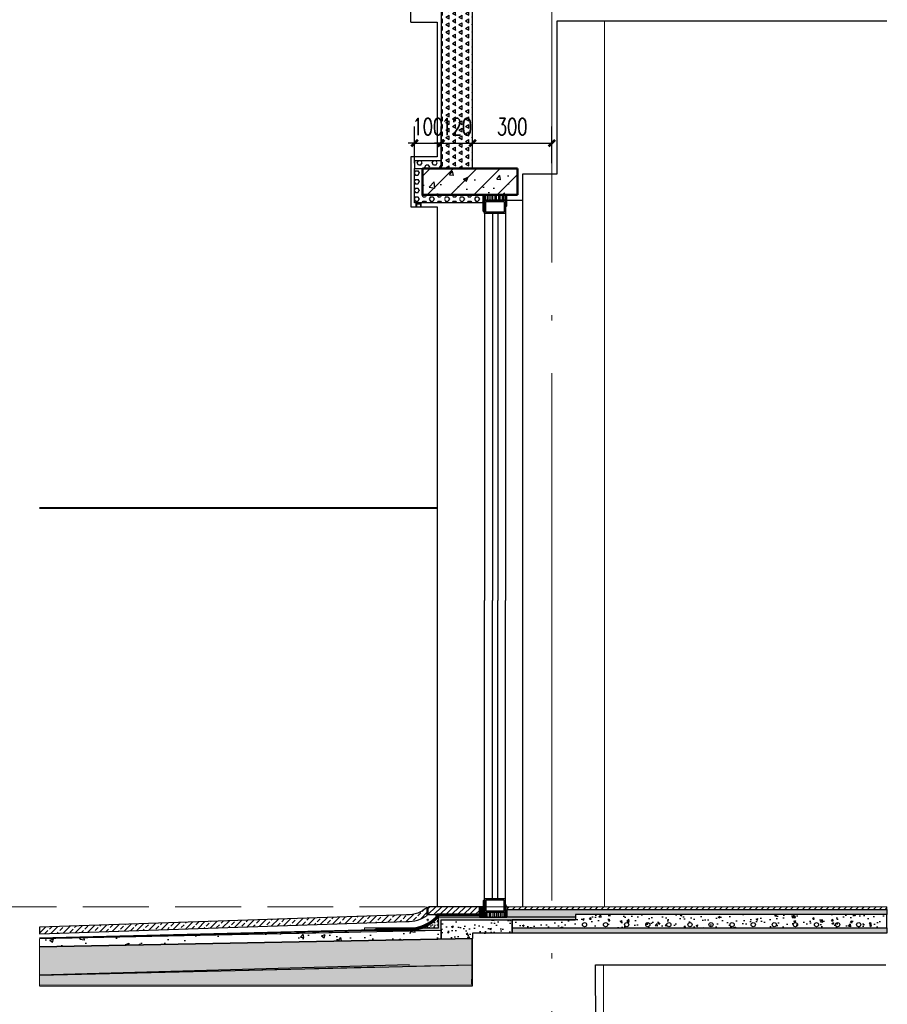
# Model space of a CAD drawing. Extents: x 447288 to 563800, y -194684 to 241749.
# Tile 3 of 91: x 468149 to 471440, y -189482 to -185747. Entities that reach past the tile are written whole.
import ezdxf

# ---------------------------------------------------------------- set-up
doc = ezdxf.new("R2010")
doc.units = 0
doc.header["$LTSCALE"] = 1000
for name, pattern in [('35$0$DASH', [0.35, 0.25, -0.1]), ('DASH', [0.35, 0.25, -0.1]), ('DOTE', [2.42, 2, -0.2, 0.02, -0.2])]:
    doc.linetypes.add(name, pattern=pattern)
doc.layers.get('0').update_dxf_attribs({"lineweight": 20})
for name, color, linetype in [('35$0$A-detl-FINISH', 1, 'Continuous'), ('35$0$A-detl-MEDM', 50, 'Continuous'), ('35$0$A-detl-XH', 8, 'Continuous'), ('35$0$PUB_HATCH', 8, 'Continuous'), ('35$0$保温层', 2, 'Continuous'), ('8$0$PUB_HATCH', 8, 'Continuous'), ('A-ELEV-LIN1', 40, 'Continuous'), ('A-ELEV-THIN', 7, 'Continuous'), ('A-ELEV-WIN1', 135, 'Continuous'), ('A-FACE', 7, 'Continuous'), ('A-OVER', 7, 'Continuous'), ('A-WATER-LAYER', 7, 'Continuous'), ('fill', 252, 'Continuous'), ('PUB_DIM', 3, 'Continuous'), ('PUB_HATCH', 8, 'Continuous'), ('SURFACE', 6, 'Continuous'), ('详图填充-细石混凝土、混凝土', 8, 'Continuous'), ('详图现充-水泥砂浆', 8, 'Continuous')]:
    doc.layers.add(name, color=color, linetype=linetype)
doc.layers.add('A-ASIS', color=115, linetype='DASH', lineweight=0, plot=False)
for name, color, linetype, lineweight in [('DOTE', 10, 'DOTE', 9), ('WALL', 9, 'Continuous', 50), ('详图填充-防水层', 126, 'Continuous', 200), ('防水', 124, 'Continuous', 0)]:
    doc.layers.add(name, color=color, linetype=linetype, lineweight=lineweight)
doc.styles.add('_TCH_DIM_T3', font='SIMPLEX', dxfattribs={"width": 0.705882, "bigfont": 'GBCBIG'})
doc.dimstyles.new('_TCH_ARCH&&25', dxfattribs={"dimtxt": 63.75, "dimasz": 25, "dimexe": 62.5, "dimexo": 75, "dimgap": 30.625, "dimtad": 1, "dimdec": 0, "dimzin": 0, "dimdsep": 46, "dimtxsty": '_TCH_DIM_T3', "dimblk": 'ARCHTICK', "dimcen": 0.09, "dimclrt": 7, "dimazin": 2, "dimtfac": 1, "dimtdec": 0, "dimtix": 1, "dimtmove": 2, "dimatfit": 3, "dimfxl": 25, "dimtolj": 1, "dimtzin": 0, "dimarcsym": 0})

# ---------------------------------------------------------------- blocks, each defined once
blk = doc.blocks.new('*U246')
at = {"layer": 'PUB_HATCH'}
h = blk.add_hatch(dxfattribs=at)
h.set_pattern_fill('HEX', color=256, scale=10, style=0)
h.set_pattern_definition([(0, (-753416.274, 93899.307), (0, 16.49778), [9.525, -19.05]), (120, (-753416.274, 93899.307), (-14.2874966, -8.24889), [9.525, -19.05]), (60, (-753406.749, 93899.307), (-14.2874966, 8.24889), [9.525, -19.05])])
h.paths.add_polyline_path([(-30, 30), (-30, -100), (0, -100), (0, 0), (230, 0), (230, 30)])
at = {"layer": 'SURFACE'}
blk.add_lwpolyline([(-30, 30), (-30, -100), (0, -100), (0, 0), (230, 0), (230, 30)], close=True, dxfattribs=at)
blk = doc.blocks.new('HesiBlk_20210815100903313')
at = {"layer": 'A-FACE'}
blk.add_hatch(color=251, dxfattribs=at).paths.add_polyline_path([(20, 0), (0, 0), (0, -15), (3, -15), (3, -3), (17, -3), (17, -15), (20, -15)])
at = {"layer": 'A-ASIS'}
blk.add_lwpolyline([(0, -15), (-20, -15)], dxfattribs=at)
at = {"layer": 'A-FACE'}
blk.add_lwpolyline([(20, 0), (0, 0), (0, -15), (3, -15), (3, -3), (17, -3), (17, -15), (20, -15)], close=True, dxfattribs=at)
blk = doc.blocks.new('*U224')
at = {"layer": 'fill'}
h = blk.add_hatch(dxfattribs=at)
h.set_pattern_fill('TRIANG', color=256, scale=10, angle=90, style=0)
h.set_pattern_definition([(150, (0, 5158.207), (-24.74667, -14.2875), [14.2875, -14.2875]), (210, (0, 5158.207), (-3e-06, -28.575), [14.2875, -14.2875]), (90, (-12.373, 5151.064), (-24.74667, 14.2875), [14.2875, -14.2875])])
h.paths.add_polyline_path([(-20, 2929.1), (100, 2929.1), (100, 2329.1), (-20, 2329.1)])
at = {"layer": 'SURFACE'}
blk.add_lwpolyline([(-20, 2929.1), (100, 2929.1), (100, 2329.1), (-20, 2329.1)], close=True, dxfattribs=at)
blk = doc.blocks.new('*U225')
at = {"layer": 'PUB_HATCH'}
h = blk.add_hatch(dxfattribs=at)
h.set_pattern_fill('HEX', color=256, scale=10, style=0)
h.set_pattern_definition([(0, (-753576.277, 93999.307), (0, 16.49778), [9.525, -19.05]), (120, (-753576.277, 93999.307), (-14.2874966, -8.24889), [9.525, -19.05]), (60, (-753566.752, 93999.307), (-14.2874966, 8.24889), [9.525, -19.05])])
h.paths.add_polyline_path([(-30, 30), (-30, 0), (0, 0), (0, 0), (70, 0), (70, 30)])
at = {"layer": 'SURFACE'}
blk.add_lwpolyline([(-30, 30), (-30, 0), (0, 0), (0, 0), (70, 0), (70, 30)], close=True, dxfattribs=at)
blk = doc.blocks.new('A$C5B8A4F07')
at = {"layer": 'A-OVER'}
for p, q in [((3.5, -3), (3.5, -17)), ((10.5, -17), (10.5, -3)), ((17.5, -3), (17.5, -17)), ((24.5, -17), (24.5, -3)), ((31.5, -3), (31.5, -17)), ((38.5, -17), (38.5, -3)), ((45.5, -3), (45.5, -17)), ((52.5, -17), (52.5, -3)), ((59.5, -3), (59.5, -17)), ((66.5, -17), (66.5, -3)), ((73.5, -3), (73.5, -17))]:
    blk.add_line(p, q, dxfattribs=at)
for centre, major_axis, start_param, end_param in [((77, -3), (-3.5, 0), 3.682692, 6.283185), ((0, -17), (-3.5, 0), 1.570796, 3.141593), ((7, -3), (-3.5, 0), 3.141593, 6.283185), ((14, -17), (3.5, 0), 3.141593, 4.712389), ((14, -17), (-3.5, 0), 1.570796, 3.141593), ((21, -3), (-3.5, 0), 3.141593, 6.283185), ((28, -17), (3.5, 0), 3.141593, 4.712389), ((28, -17), (-3.5, 0), 1.570796, 3.141593), ((35, -3), (-3.5, 0), 3.141593, 6.283185), ((42, -17), (3.5, 0), 3.141593, 4.712389), ((42, -17), (-3.5, 0), 1.570796, 3.141593), ((49, -3), (-3.5, 0), 3.141593, 6.283185), ((56, -17), (3.5, 0), 3.141593, 4.712389), ((56, -17), (-3.5, 0), 1.570796, 3.141593), ((63, -3), (-3.5, 0), 3.141593, 6.283185), ((70, -17), (3.5, 0), 3.141593, 4.712389), ((70, -17), (-3.5, 0), 1.570796, 3.141593)]:
    blk.add_ellipse(centre, major_axis=major_axis, ratio=0.857143, start_param=start_param, end_param=end_param, dxfattribs=at)
blk = doc.blocks.new('A$C768061CF')
at = {"layer": '防水'}
h = blk.add_hatch(color=256, dxfattribs=at)
edge = h.paths.add_edge_path()
edge.add_line((5, 0), (5, 70))
edge.add_arc((-4.7, 70.4), 9.7, 298.9305, 357.7503, ccw=False)
edge.add_line((0, 61.9), (0, 0))
edge.add_line((0, 0), (5, 0))
h = blk.add_hatch(color=256, dxfattribs=at)
edge = h.paths.add_edge_path()
edge.add_line((85, 0), (85, 49.4))
edge.add_arc((94.7, 49.8), 9.7, 182.2497, 241.0695)
edge.add_line((90, 41.3), (90, 0))
edge.add_line((90, 0), (85, 0))
at = {"layer": 'A-ELEV-WIN1'}
for points in [[(5, 20), (85, 20), (85, 70), (5, 70)], [(5, 20), (85, 20), (85, 70), (5, 70)], [(10, 25), (80, 25), (80, 65), (10, 65)]]:
    blk.add_lwpolyline(points, close=True, dxfattribs=at)
at = {"layer": 'A-OVER'}
for points in [[(5, 0), (5, 70, -0.262438), (0, 61.9), (0, 0)], [(85, 0), (85, 49.4, 0.262438), (90, 41.3), (90, 0)]]:
    blk.add_lwpolyline(points, format="xyb", close=True, dxfattribs=at)
at = {"layer": 'PUB_HATCH'}
blk.add_line((85, 20), (85, 0), dxfattribs=at)
at = {"layer": 'A-OVER'}
blk.add_blockref('A$C5B8A4F07', (5, 20), dxfattribs=at)
blk = doc.blocks.new('20190314.1218365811')
blk.add_lwpolyline([(-45, 0), (45, 0)])
at = {"layer": 'A-ELEV-WIN1'}
for p, q in [((-40, 70), (-40, 1201.5)), ((-10, 70), (-10, 1201.5)), ((10, 70), (10, 1201.5)), ((40, 70), (40, 1201.5))]:
    blk.add_line(p, q, dxfattribs=at)
at = {"layer": 'A-OVER'}
blk.add_blockref('A$C768061CF', (-45, 0), dxfattribs=at)
blk = doc.blocks.new('_ArchTick')
at = {"color": 0, "linetype": 'ByBlock', "const_width": 0.4}
blk.add_lwpolyline([(-0.5, -0.5), (0.5, 0.5)], dxfattribs=at)
blk = doc.blocks.new('*D243')
at = {"layer": 'Defpoints', "color": 0, "transparency": 16777216}
for p in [(469747.6, -186215.1), (469647.6, -186365.8), (469747.6, -186365.8)]:
    blk.add_point(p, dxfattribs=at)
at = {"layer": 'PUB_DIM', "color": 0, "lineweight": -2, "transparency": 16777216}
for p, q in [((469647.6, -186290.8), (469647.6, -186152.6)), ((469747.6, -186290.8), (469747.6, -186152.6)), ((469647.6, -186215.1), (469622.6, -186215.1)), ((469647.6, -186215.1), (469747.6, -186215.1)), ((469747.6, -186215.1), (469772.6, -186215.1))]:
    blk.add_line(p, q, dxfattribs=at)
at = {"layer": 'PUB_DIM', "color": 0, "lineweight": -2, "transparency": 16777216, "xscale": 25, "yscale": 25, "zscale": 25}
blk.add_blockref('_ArchTick', (469647.6, -186215.1), dxfattribs=at)
at = {"layer": 'PUB_DIM', "color": 0, "lineweight": -2, "transparency": 16777216, "xscale": 25, "yscale": 25, "zscale": 25, "rotation": 180}
blk.add_blockref('_ArchTick', (469747.6, -186215.1), dxfattribs=at)
at = {"layer": 'PUB_DIM', "color": 7, "transparency": 16777216, "insert": (469697.6, -186152.6), "char_height": 63.75, "attachment_point": 5, "style": '_TCH_DIM_T3'}
blk.add_mtext('\\A1;100', dxfattribs=at)
blk = doc.blocks.new('*D244')
at = {"layer": 'Defpoints', "color": 0, "transparency": 16777216}
for p in [(469867.6, -186215.1), (469747.6, -186365.8), (469867.6, -186365.8)]:
    blk.add_point(p, dxfattribs=at)
at = {"layer": 'PUB_DIM', "color": 0, "lineweight": -2, "transparency": 16777216}
for p, q in [((469747.6, -186290.8), (469747.6, -186152.6)), ((469867.6, -186290.8), (469867.6, -186152.6)), ((469747.6, -186215.1), (469722.6, -186215.1)), ((469747.6, -186215.1), (469867.6, -186215.1)), ((469867.6, -186215.1), (469892.6, -186215.1))]:
    blk.add_line(p, q, dxfattribs=at)
at = {"layer": 'PUB_DIM', "color": 0, "lineweight": -2, "transparency": 16777216, "xscale": 25, "yscale": 25, "zscale": 25}
blk.add_blockref('_ArchTick', (469747.6, -186215.1), dxfattribs=at)
at = {"layer": 'PUB_DIM', "color": 0, "lineweight": -2, "transparency": 16777216, "xscale": 25, "yscale": 25, "zscale": 25, "rotation": 180}
blk.add_blockref('_ArchTick', (469867.6, -186215.1), dxfattribs=at)
at = {"layer": 'PUB_DIM', "color": 7, "transparency": 16777216, "insert": (469807.6, -186152.6), "char_height": 63.75, "attachment_point": 5, "style": '_TCH_DIM_T3'}
blk.add_mtext('\\A1;120', dxfattribs=at)
blk = doc.blocks.new('*D245')
at = {"layer": 'Defpoints', "color": 0, "transparency": 16777216}
for p in [(470167.6, -186215.1), (469867.6, -186365.8), (470167.6, -186365.8)]:
    blk.add_point(p, dxfattribs=at)
at = {"layer": 'PUB_DIM', "color": 0, "lineweight": -2, "transparency": 16777216}
for p, q in [((469867.6, -186290.8), (469867.6, -186152.6)), ((470167.6, -186290.8), (470167.6, -186152.6)), ((469867.6, -186215.1), (470167.6, -186215.1))]:
    blk.add_line(p, q, dxfattribs=at)
at = {"layer": 'PUB_DIM', "color": 0, "lineweight": -2, "transparency": 16777216, "xscale": 25, "yscale": 25, "zscale": 25, "rotation": 180}
blk.add_blockref('_ArchTick', (469867.6, -186215.1), dxfattribs=at)
at = {"layer": 'PUB_DIM', "color": 0, "lineweight": -2, "transparency": 16777216, "xscale": 25, "yscale": 25, "zscale": 25}
blk.add_blockref('_ArchTick', (470167.6, -186215.1), dxfattribs=at)
at = {"layer": 'PUB_DIM', "color": 7, "transparency": 16777216, "insert": (470017.6, -186152.6), "char_height": 63.75, "attachment_point": 5, "style": '_TCH_DIM_T3'}
blk.add_mtext('\\A1;300', dxfattribs=at)

msp = doc.modelspace()

# ---------------------------------------------------------------- hatches: boundary and pattern name
h = msp.add_hatch()
h.set_pattern_fill('ANSI33', color=253, scale=10)
h.set_pattern_definition([(45, (-182643.805, -209172.21), (-22.4506403, 22.4506403), []), (45, (-182621.354, -209172.21), (-22.4506403, 22.4506403), [15.875, -7.9375])])
edge = h.paths.add_edge_path()
edge.add_arc((469622.7, -189040.6), 127, 267.3589, 305.063)
edge.add_line((469695.6, -189144.5), (469695.6, -189118.5))
edge.add_line((469695.6, -189118.5), (469695.6, -189111.9))
edge.add_arc((469622.7, -189040.6), 102, 266.8316, 315.6691, ccw=False)
edge.add_line((469617.1, -189142.4), (468224.4, -189189.6))
edge.add_line((468224.4, -189189.6), (468224.4, -189214.6))
edge.add_line((468224.4, -189214.6), (469616.9, -189167.4))
at = {"layer": '35$0$A-detl-XH', "linetype": 'Continuous'}
h = msp.add_hatch(dxfattribs=at)
h.set_pattern_fill('AR-SAND', color=256, scale=10, style=0)
h.set_pattern_definition([(37.5, (418620.023, -223764.949), (-0.8000156, 24.470662), [0, -19.304, 0, -21.59, 0, -20.6375]), (7.5, (418620.023, -223764.95), (22.476164, 35.841255), [0, -10.414, 0, -17.399, 0, -6.6675]), (327.5, (418604.402, -223764.949), (39.5496185, 0.071859), [0, -6.35, 0, -22.86, 0, -29.845]), (317.5, (418604.402, -223764.95), (38.177823, 11.146466), [0, -3.175, 0, -14.986, 0, -17.145])])
h.paths.add_polyline_path([(469997.6, -189151.8), (469997.6, -189121.8), (471439, -189121.8), (471439, -189141.8), (470257.6, -189141.8), (470257.6, -189151.8)])
h = msp.add_hatch(dxfattribs=at)
h.set_pattern_fill('AR-SAND', color=256, scale=2, style=0)
h.set_pattern_definition([(37.5, (425730.19, -195486.6586), (-0.16000313, 4.89413237), [0, -3.8608, 0, -4.318, 0, -4.1275]), (7.5, (425730.19, -195486.6586), (4.4952328, 7.168251), [0, -2.0828, 0, -3.4798, 0, -1.3335]), (327.5, (425727.066, -195486.6586), (7.9099237, 0.01437185), [0, -1.27, 0, -4.572, 0, -5.969]), (317.5, (425727.066, -195486.6586), (7.6355645, 2.2292932), [0, -0.635, 0, -2.9972, 0, -3.429])])
h.paths.add_polyline_path([(469737.6, -189191.4), (469737.6, -189151.7), (470257.6, -189151.8), (470257.6, -189161.8), (469747.6, -189161.8), (469747.6, -189201.5), (469457.6, -189201.4), (469457.6, -189191.3)])
h = msp.add_hatch(dxfattribs=at)
h.set_pattern_fill('混凝土', color=256, scale=10, style=0)
h.set_pattern_definition([(50, (418620.023, -223784.94), (71.72602, -6.275213), [7.5, -82.5]), (355, (418620.02, -223784.94), (-13.87513, 75.21921), [6, -66]), (100.4514, (418626, -223785.464), (57.85094, 68.943954), [6.37402, -70.11421]), (46.1842, (418620.02, -223764.94), (106.7241, -16.5519), [11.25, -123.75]), (96.6356, (418628.92, -223766.32), (93.46627, 97.41179), [9.56103, -105.1713]), (351.1842, (418620.02, -223764.94), (93.4662, 97.41186), [9, -99]), (21, (418630.023, -223769.94), (59.690705, -40.26189), [7.5, -82.5]), (326, (418630.02, -223769.94), (24.33153, 72.515005), [6, -66]), (71.4514, (418635, -223773.296), (84.02226, 32.25305), [6.37402, -70.11421]), (37.5, (418620.023, -223784.94), (1.215986, 33.289385), [0, -65.2, 0, -67, 0, -66.25]), (7.5, (418620.023, -223784.94), (26.306954, 39.441171), [0, -38.2, 0, -63.7, 0, -25.25]), (327.5, (418597.723, -223784.94), (53.382244, -2.255487), [0, -25, 0, -78, 0, -103.5]), (317.5, (418587.723, -223784.94), (58.318617, 10.010498), [0, -32.5, 0, -51.8, 0, -73.5])])
h.paths.add_polyline_path([(471439, -189141.8), (470257.6, -189141.8), (470257.6, -189151.8), (470257.6, -189151.8), (470257.6, -189161.8), (470017.6, -189161.8), (470017.6, -189191.8), (471439, -189191.8)])
at = {"layer": '35$0$PUB_HATCH'}
h = msp.add_hatch(dxfattribs=at)
h.set_pattern_fill('ANSI31', color=256, scale=10, style=0)
h.set_pattern_definition([(45, (425725.876, -195486.659), (-11.22532, 11.22532), [])])
h.paths.add_polyline_path([(469697.6, -189141.7), (469893.4, -189141.7), (469893.4, -189111.8), (469701.9, -189111.8), (469697.6, -189116.2)])
h = msp.add_hatch(dxfattribs=at)
h.set_pattern_fill('ANSI31', color=256, scale=10, style=0)
h.set_pattern_definition([(45, (469045.596, -189241.832), (-11.22532, 11.22532), [])])
h.paths.add_polyline_path([(471439, -189111.9), (469997.6, -189111.8), (469997.6, -189121.8), (471439, -189121.9)])
at = {"layer": '8$0$PUB_HATCH'}
h = msp.add_hatch(dxfattribs=at)
h.set_pattern_fill('隔热材料01', color=252, scale=50)
h.set_pattern_definition([(270, (138636.352, -421788.167), (25, -5e-15), [2.508875, -22.491125]), (270, (138617.623, -421788.167), (25, -5e-15), [2.508875, -22.491125]), (90, (138630.38, -421805.132), (-25, 1e-15), [2.508875, -22.491125]), (90, (138623.596, -421805.132), (-25, 1e-15), [2.508875, -22.491125]), (180, (138639.494, -421809.15), (-3e-15, -25), [25.012125, 0.012125]), (135, (138632.515, -421807.895), (1e-15, 24.999937), [2.134, -33.221375]), (116.56505, (138656.006, -421806.386), (5.64e-05, 24.9999667), [1.4025, -54.49925]), (116.56505, (138631.006, -421806.386), (5.64e-05, 24.9999667), [1.4025, -54.49925]), (153.43495, (138660.024, -421809.15), (-5.64e-05, 24.9999667), [2.805, -53.09675]), (153.43495, (138635.024, -421809.15), (-5.64e-05, 24.9999667), [2.805, -53.09675]), (63.43495, (138655.379, -421802.623), (-5.64e-05, 24.9999667), [13.357, -42.54475]), (63.43495, (138630.379, -421802.623), (-5.64e-05, 24.9999667), [13.357, -42.54475]), (116.56505, (138661.352, -421788.167), (5.64e-05, 24.9999667), [1.4025, -54.49925]), (116.56505, (138636.352, -421788.167), (5.64e-05, 24.9999667), [1.4025, -54.49925]), (135, (138635.725, -421786.913), (1e-15, 24.999937), [2.134, -33.221375]), (153.43495, (138659.216, -421785.404), (-5.64e-05, 24.9999667), [2.805, -53.09675]), (153.43495, (138634.216, -421785.404), (-5.64e-05, 24.9999667), [2.805, -53.09675]), (45, (138618.25, -421786.913), (1e-15, 24.999937), [2.134, -33.221375]), (63.43495, (138642.623, -421788.167), (-5.64e-05, 24.9999667), [1.4025, -54.49925]), (63.43495, (138617.623, -421788.167), (-5.64e-05, 24.9999667), [1.4025, -54.49925]), (26.56505, (138644.76, -421785.404), (5.64e-05, 24.9999667), [2.805, -53.09675]), (26.56505, (138619.76, -421785.404), (5.64e-05, 24.9999667), [2.805, -53.09675]), (116.56505, (138648.596, -421802.623), (5.64e-05, 24.9999667), [13.357, -42.54475]), (116.56505, (138623.596, -421802.623), (5.64e-05, 24.9999667), [13.357, -42.54475]), (45, (138621.46, -421807.895), (1e-15, 24.999937), [2.134, -33.221375]), (63.43495, (138647.969, -421806.386), (-5.64e-05, 24.9999667), [1.4025, -54.49925]), (63.43495, (138622.969, -421806.386), (-5.64e-05, 24.9999667), [1.4025, -54.49925]), (26.56505, (138643.951, -421809.15), (5.64e-05, 24.9999667), [2.805, -53.09675]), (26.56505, (138618.951, -421809.15), (5.64e-05, 24.9999667), [2.805, -53.09675])])
h.paths.add_polyline_path([(470017.6, -189191.8), (471439, -189191.8), (471439, -189211.8), (470017.6, -189211.8)])
at = {"layer": 'A-ELEV-THIN'}
msp.add_hatch(color=253, dxfattribs=at).paths.add_polyline_path([(469907.6, -189111.8), (469893.4, -189111.8), (469893.4, -189151.8), (469907.6, -189151.8)])
at = {"layer": 'PUB_HATCH'}
h = msp.add_hatch(dxfattribs=at)
h.set_pattern_fill('钢筋混凝土', color=256, scale=25, style=0)
h.set_pattern_definition([(45, (0, 0), (-44.194174, 44.194174), []), (50, (0, 0), (179.315046, -15.688034), [18.75, -206.25]), (355, (0, 0), (-34.687833, 188.048033), [15, -165]), (100.4514, (14.94, -1.3), (144.627345, 172.359886), [15.93505, -175.28553]), (46.1842, (0, 50), (266.81026, -41.37975), [28.125, -309.375]), (96.6356, (22.23, 46.55), (233.66568, 243.52947), [23.90257, -262.92825]), (351.1842, (0, 50), (233.66549, 243.52965), [22.5, -247.5]), (21, (25, 37.5), (149.226763, -100.654723), [18.75, -206.25]), (326, (25, 37.5), (60.82883, 181.28751), [15, -165]), (71.4514, (37.44, 29.11), (210.05566, 80.632624), [15.93505, -175.28553]), (37.5, (0, 0), (3.039964, 83.2234635), [0, -163, 0, -167.5, 0, -165.625]), (7.5, (0, 0), (65.767384, 98.602928), [0, -95.5, 0, -159.25, 0, -63.125]), (327.5, (-55.75, 0), (133.455609, -5.638718), [0, -62.5, 0, -195, 0, -258.75]), (317.5, (-80.75, 0), (145.796542, 25.026246), [0, -81.25, 0, -129.5, 0, -183.75])])
h.paths.add_polyline_path([(469677.6, -186411.8), (470037.6, -186411.8), (470037.6, -186311.8), (469677.6, -186311.8)])
h = msp.add_hatch(dxfattribs=at)
h.set_pattern_fill('混凝土', color=256, scale=10)
h.set_pattern_definition([(50, (-182620.98, -209172.21), (71.726018, -6.2752135), [7.5, -82.5]), (355, (-182620.98, -209172.21), (-13.875133, 75.219213), [6, -66]), (100.4514, (-182615.005, -209172.734), (57.850938, 68.943954), [6.374019, -70.114211]), (46.1842, (-182620.98, -209152.21), (106.724105, -16.551901), [11.25, -123.75]), (96.6356, (-182612.09, -209153.59), (93.46627, 97.411787), [9.561029, -105.1713]), (351.1842, (-182620.98, -209152.21), (93.466195, 97.41186), [9, -99]), (21, (-182610.98, -209157.21), (59.690705, -40.261889), [7.5, -82.5]), (326, (-182610.98, -209157.21), (24.331533, 72.5150045), [6, -66]), (71.4514, (-182606.01, -209160.566), (84.022263, 32.25305), [6.374019, -70.114211]), (37.5, (-182620.982, -209172.21), (1.2159855, 33.2893854), [0, -65.2, 0, -67, 0, -66.25]), (7.5, (-182620.98, -209172.21), (26.3069537, 39.4411712), [0, -38.2, 0, -63.7, 0, -25.25]), (327.5, (-182643.282, -209172.21), (53.3822436, -2.2554872), [0, -25, 0, -78, 0, -103.5]), (317.5, (-182653.28, -209172.21), (58.318617, 10.0104982), [0, -32.5, 0, -51.8, 0, -73.5])])
h.paths.add_polyline_path([(469747.6, -189160.8), (470017.6, -189161.8), (470017.6, -189211.9), (469867.6, -189211.9), (469867.6, -189231.8), (469747.6, -189234.2)])
h = msp.add_hatch(dxfattribs=at)
h.set_pattern_fill('HONEY', color=256, scale=10, angle=90)
h.set_pattern_definition([(90, (469688.893, -189441.836), (-13.74815, 23.8125), [15.875, -31.75]), (210, (469688.893, -189441.836), (-13.74815, -23.8125), [15.875, -31.75]), (150, (469688.893, -189441.836), (-27.4963, 3e-06), [-31.75, 15.875])])
h.paths.add_polyline_path([(469867.6, -189231.8), (468224.4, -189263.8), (468224.4, -189371.8), (469867.6, -189331.8), (469867.6, -189261.9), (469867.6, -189261.9)])
h = msp.add_hatch(dxfattribs=at)
h.set_pattern_fill('焦渣矿渣', color=256, scale=10)
h.set_pattern_definition([(0, (469965.334, -189401.513), (20, 34.64), [4, -36]), (300, (469965.334, -189401.513), (39.9991, -0.0005), [4, -36]), (240, (469969.334, -189401.513), (19.9991, -34.6405), [4, -36]), (270, (469981.334, -189401.513), (40, -20), [6, -28.64]), (270, (469985.334, -189401.513), (40, -20), [6, -28.64]), (270, (469989.334, -189401.513), (40, -20), [6, -28.64])])
h.paths.add_polyline_path([(469867.6, -189331.8), (468224.4, -189371.8), (468224.4, -189411.9), (469867.6, -189411.9)])
at = {"layer": '详图填充-细石混凝土、混凝土'}
h = msp.add_hatch(dxfattribs=at)
h.set_pattern_fill('混凝土', color=256, scale=5)
h.set_pattern_definition([(50, (27306.573, -461447.018), (35.8630091, -3.1376067), [3.75, -41.25]), (355, (27306.573, -461447.02), (-6.9375667, 37.6096067), [3, -33]), (100.4514, (27309.562, -461447.28), (28.925469, 34.471977), [3.1870095, -35.0571056]), (46.1842, (27306.573, -461437.02), (53.3620524, -8.2759507), [5.625, -61.875]), (96.6356, (27311.02, -461437.71), (46.7331353, 48.7058935), [4.7805144, -52.58565]), (351.1842, (27306.573, -461437.02), (46.733097, 48.70593), [4.5, -49.5]), (21, (27311.573, -461439.518), (29.8453526, -20.1309445), [3.75, -41.25]), (326, (27311.573, -461439.52), (12.1657666, 36.2575023), [3, -33]), (71.4514, (27314.06, -461441.196), (42.0111314, 16.1265248), [3.1870095, -35.0571056]), (37.5, (27306.573, -461447.018), (0.60799277, 16.6446927), [0, -32.6, 0, -33.5, 0, -33.125]), (7.5, (27306.573, -461447.018), (13.1534769, 19.7205856), [0, -19.1, 0, -31.85, 0, -12.625]), (327.5, (27295.423, -461447.018), (26.6911218, -1.1277436), [0, -12.5, 0, -39, 0, -51.75]), (317.5, (27290.423, -461447.018), (29.1593085, 5.0052491), [0, -16.25, 0, -25.9, 0, -36.75])])
edge = h.paths.add_edge_path()
edge.add_line((469673.6, -189191.4), (469737.6, -189191.4))
edge.add_line((469737.6, -189191.4), (469737.6, -189151.7))
edge.add_arc((469640.6, -189066.8), 128.9, 284.806, 318.7698, ccw=False)
h = msp.add_hatch(dxfattribs=at)
h.set_pattern_fill('混凝土', color=256, scale=20)
h.set_pattern_definition([(50, (26527.9, -461171.34), (143.452037, -12.550427), [15, -165]), (355, (26527.9, -461171.34), (-27.750267, 150.438427), [12, -132]), (100.4514, (26539.85, -461172.39), (115.701876, 137.88791), [12.74804, -140.228422]), (46.1842, (26527.9, -461131.34), (213.44821, -33.1038), [22.5, -247.5]), (96.6356, (26545.69, -461134.1), (186.93254, 194.823574), [19.12206, -210.3426]), (351.1842, (26527.9, -461131.34), (186.93239, 194.82372), [18, -198]), (21, (26547.9, -461141.34), (119.38141, -80.523778), [15, -165]), (326, (26547.9, -461141.34), (48.663066, 145.03001), [12, -132]), (71.4514, (26557.85, -461148.05), (168.044526, 64.5061), [12.74804, -140.228422]), (37.5, (26527.9, -461171.34), (2.431971, 66.578771), [0, -130.4, 0, -134, 0, -132.5]), (7.5, (26527.9, -461171.34), (52.613907, 78.882342), [0, -76.4, 0, -127.4, 0, -50.5]), (327.5, (26483.3, -461171.34), (106.764487, -4.5109743), [0, -50, 0, -156, 0, -207]), (317.5, (26463.3, -461171.34), (116.637234, 20.020996), [0, -65, 0, -103.6, 0, -147])])
h.paths.add_polyline_path([(469747.6, -189201.5), (468224.4, -189233.5), (468224.4, -189263.8), (469747.6, -189234.2)])

# ---------------------------------------------------------------- linework, layer by layer
at = {"color": 0}
for p, q in [((470367.6, -189111.8), (470367.6, -185751.9)), ((470367.6, -193011.8), (470363.3, -189332.3))]:
    msp.add_line(p, q, dxfattribs=at)
msp.add_lwpolyline([(469907.6, -186411.8), (469997.6, -186411.8)])
for points in [[(471439, -189111.9), (469997.6, -189111.8), (469997.6, -189121.8), (471439, -189121.9)], [(469737.6, -189191.4), (469737.6, -189151.7), (470257.6, -189151.8), (470257.6, -189161.8), (469747.6, -189161.8), (469747.6, -189201.5), (469457.6, -189201.4), (469457.6, -189191.3)]]:
    msp.add_lwpolyline(points, close=True)
msp.add_point((469697.3, -189161.8))
at = {"layer": '35$0$A-detl-FINISH', "linetype": 'Continuous'}
msp.add_lwpolyline([(469997.6, -189151.8), (469997.6, -189121.8), (471439, -189121.8), (471439, -189141.8), (470257.6, -189141.8), (470257.6, -189151.8)], close=True, dxfattribs=at)
at = {"layer": '35$0$A-detl-FINISH', "linetype": '35$0$DASH', "ltscale": 0.3, "elevation": 0}
for points, const_width in [([(471439, -189210.5), (470017.6, -189210.5)], 3), ([(471439, -189191.8), (470117.6, -189191.8)], 0.5)]:
    msp.add_lwpolyline(points, dxfattribs=dict(at, const_width=const_width))
at = {"layer": '35$0$A-detl-FINISH', "linetype": 'Continuous'}
for centre in [(470291.9, -189179.8), (470371.9, -189179.8), (470451.9, -189179.8), (470531.9, -189179.8), (470611.9, -189179.8), (470691.9, -189179.8), (470771.9, -189179.8), (470851.9, -189179.8), (470931.9, -189179.8), (471011.9, -189179.8), (471091.9, -189179.8), (471171.9, -189179.8), (471251.9, -189179.8), (471331.9, -189179.8)]:
    msp.add_circle(centre, 8, dxfattribs=at)
at = {"layer": '35$0$A-detl-MEDM'}
msp.add_lwpolyline([(469697.6, -189141.7), (469893.4, -189141.7), (469893.4, -189111.8), (469701.9, -189111.8), (469697.6, -189116.2), (469697.6, -189141.7)], dxfattribs=at)
at = {"layer": '35$0$保温层', "elevation": 0}
msp.add_lwpolyline([(470017.6, -189191.8), (470017.6, -189161.8)], dxfattribs=at)
at = {"layer": 'A-ASIS'}
for points in [[(471439, -189111.8), (464267.7, -189111.8)], [(469692.6, -189161.8), (469701.9, -189161.8)], [(469697.2, -189157.2), (469697.2, -189166.4)]]:
    msp.add_lwpolyline(points, dxfattribs=at)
for points in [[(469747.6, -189201.5), (468224.4, -189233.5), (468224.4, -189263.8), (469747.6, -189234.2)], [(469867.6, -189231.8), (468224.4, -189263.8), (468224.4, -189371.8), (469867.6, -189331.8), (469867.6, -189261.9), (469867.6, -189261.9)], [(469867.6, -189331.8), (468224.4, -189371.8), (468224.4, -189411.9), (469867.6, -189411.9)]]:
    msp.add_lwpolyline(points, close=True, dxfattribs=at)
at = {"layer": 'A-ELEV-LIN1'}
msp.add_lwpolyline([(469616.9, -189167.4, 0.166016), (469695.6, -189144.5), (469695.6, -189118.5), (469695.6, -189111.9, -0.216379), (469617.1, -189142.4), (468224.4, -189189.6), (468224.4, -189214.6)], format="xyb", close=True, dxfattribs=at)
at = {"layer": 'A-ELEV-THIN'}
for points in [[(469907.6, -189111.8), (469893.4, -189111.8), (469893.4, -189151.8), (469907.6, -189151.8)], [(471439, -189141.8), (470257.6, -189141.8), (470257.6, -189151.8), (470257.6, -189151.8), (470257.6, -189161.8), (470017.6, -189161.8), (470017.6, -189191.8), (471439, -189191.8)]]:
    msp.add_lwpolyline(points, close=True, dxfattribs=at)
at = {"layer": 'A-ELEV-WIN1'}
for p, q in [((469912.6, -186481.8), (469912.6, -187950.3)), ((469942.6, -186481.8), (469942.6, -187950.3)), ((469962.6, -186481.8), (469962.6, -187950.3)), ((469992.6, -186481.8), (469992.6, -187950.3))]:
    msp.add_line(p, q, dxfattribs=at)
at = {"layer": 'A-OVER'}
msp.add_line((469997.6, -186431.8), (470057.6, -186431.8), dxfattribs=at)
for points in [[(469632.6, -185756.8), (469632.6, -185566.8)], [(469632.6, -185756.8), (469732.6, -185756.8), (469732.6, -186266.8), (469632.6, -186266.8)], [(470057.6, -186331.8), (470187.6, -186331.8), (470187.6, -186331.8), (470187.6, -186331.8), (470187.6, -185751.8), (471439, -185751.8)], [(469632.6, -186266.8), (469632.6, -186456.8)], [(470057.6, -189111.8), (470057.6, -186331.8)], [(469632.6, -186456.8), (469732.6, -186456.8)], [(469732.6, -186456.8), (469732.6, -189111.9)], [(468224.4, -187596.8), (469732.6, -187596.8)], [(468224.4, -187599.7), (469732.6, -187599.7)], [(469751.9, -189111.9), (469718.5, -189111.9)], [(468224.4, -189411.9), (469867.6, -189411.9), (469867.6, -189231.8), (469749, -189234.2), (469747.6, -189161.8), (470257.6, -189161.8)], [(470287.6, -190031.8), (470337.6, -190031.8), (470333.3, -189332.3), (471434.7, -189332.3)]]:
    msp.add_lwpolyline(points, dxfattribs=at)
msp.add_lwpolyline([(469747.6, -189160.8), (470017.6, -189161.8), (470017.6, -189211.9), (469867.6, -189211.9), (469867.6, -189231.8), (469747.6, -189234.2)], close=True, dxfattribs=at)
at = {"layer": 'A-WATER-LAYER'}
for points in [[(468224.4, -189229.7), (469497.1, -189198.5), (469506.7, -189193.5), (469631.1, -189193.5, 0.176173), (469729.6, -189150), (469729.6, -189144.5, -0.414216), (469735.6, -189138.5), (469893.4, -189138.5)], [(469893.4, -189141.5), (469732.6, -189141.5), (469732.6, -189150, -0.202932), (469631.1, -189196.5), (469507.4, -189196.5), (469497.9, -189201.5), (468224.4, -189232.7)], [(469893.4, -189144.5), (469734.6, -189144.5), (469734.6, -189150, -0.20692), (469631.1, -189198.5), (469507.1, -189198.5)], [(469737.6, -189147.5), (469737.6, -189150, -0.233947), (469631.1, -189201.5), (469507.1, -189201.5)]]:
    msp.add_lwpolyline(points, format="xyb", dxfattribs=at)
at = {"layer": 'DOTE'}
msp.add_line((470167.6, -193927.9), (470167.6, -183442.2), dxfattribs=at)
at = {"layer": 'PUB_HATCH'}
msp.add_line((469627.6, -189331.8), (468224.4, -189371.8), dxfattribs=at)
at = {"layer": 'SURFACE'}
for p, q in [((469747.6, -189201.5), (468224.4, -189233.5)), ((469747.6, -189231.8), (469747.6, -189201.5)), ((468224.4, -189263.8), (469867.6, -189231.8))]:
    msp.add_line(p, q, dxfattribs=at)
at = {"layer": 'SURFACE', "color": 2}
msp.add_lwpolyline([(470017.6, -189191.8), (471439, -189191.8), (471439, -189211.8), (470017.6, -189211.8)], close=True, dxfattribs=at)
at = {"layer": 'SURFACE'}
msp.add_lwpolyline([(468224.4, -189371.8), (468224.4, -189371.8), (469867.6, -189331.8), (469867.6, -189261.9), (469867.6, -189261.9), (469867.6, -189231.8), (468224.4, -189263.8)], dxfattribs=at)
at = {"layer": 'WALL', "color": 0}
for p, q in [((469677.6, -186311.8), (470037.6, -186311.8)), ((469677.6, -186311.8), (469677.6, -186411.8)), ((470037.6, -186311.8), (470037.6, -186411.8)), ((469677.6, -186411.8), (470037.6, -186411.8))]:
    msp.add_line(p, q, dxfattribs=at)
at = {"layer": 'WALL', "color": 46}
msp.add_line((469677.6, -186411.8), (470037.6, -186411.8), dxfattribs=at)
at = {"layer": '详图填充-防水层', "linetype": 'DASH', "ltscale": 0.1, "const_width": 3}
for points in [[(469893.4, -189140), (469736.1, -189140, 0.414216), (469731.1, -189145), (469731.1, -189150, -0.190451), (469631.1, -189195), (469507.1, -189195), (469497.5, -189200), (468224.4, -189231.2)], [(469893.4, -189146), (469736.1, -189146), (469736.1, -189150, -0.220774), (469631.1, -189200), (469507.1, -189200)]]:
    msp.add_lwpolyline(points, format="xyb", dxfattribs=at)
at = {"layer": '详图填充-防水层', "linetype": 'DASH', "ltscale": 0.1, "const_width": 1.5}
msp.add_lwpolyline([(468224.4, -189406.9), (469862.6, -189406.9), (469861.5, -189232), (469746.9, -189234.2), (469747.6, -189161.8), (470257.6, -189161.8)], dxfattribs=at)
at = {"layer": '详图现充-水泥砂浆'}
msp.add_lwpolyline([(469673.6, -189191.4), (469737.6, -189191.4), (469737.6, -189151.7, -0.149289)], format="xyb", close=True, dxfattribs=at)

# ---------------------------------------------------------------- block references
at = {"xscale": -1}
msp.add_blockref('*U224', (469847.6, -188641), dxfattribs=at)
for name, p in [('*U225', (469677.6, -186311.8)), ('HesiBlk_20210815100903313', (469652.6, -186441.8))]:
    msp.add_blockref(name, p)
at = {"xscale": -1, "rotation": 180}
msp.add_blockref('*U246', (469677.6, -186411.8), dxfattribs=at)
at = {"layer": 'A-OVER', "xscale": -1, "rotation": 180}
msp.add_blockref('A$C768061CF', (469907.6, -186411.8), dxfattribs=at)
at = {"layer": 'A-OVER'}
msp.add_blockref('20190314.1218365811', (469952.6, -189151.8), dxfattribs=at)

# ---------------------------------------------------------------- dimensions: what is measured, and where the dimension line sits
at = {"layer": 'PUB_DIM'}
for p1, p2, picture, middle in [((469647.6, -186365.8), (469747.6, -186365.8), '*D243', (469697.6, -186152.6)), ((469747.6, -186365.8), (469867.6, -186365.8), '*D244', (469807.6, -186152.6)), ((469867.6, -186365.8), (470167.6, -186365.8), '*D245', (470017.6, -186152.6))]:
    dim = msp.add_aligned_dim(p1=p1, p2=p2, distance=150.8, dimstyle='_TCH_ARCH&&25', dxfattribs=at)
    dim.commit()
    dim.dimension.update_dxf_attribs({"geometry": picture, "text_midpoint": middle})

doc.saveas('drawing.dxf')
